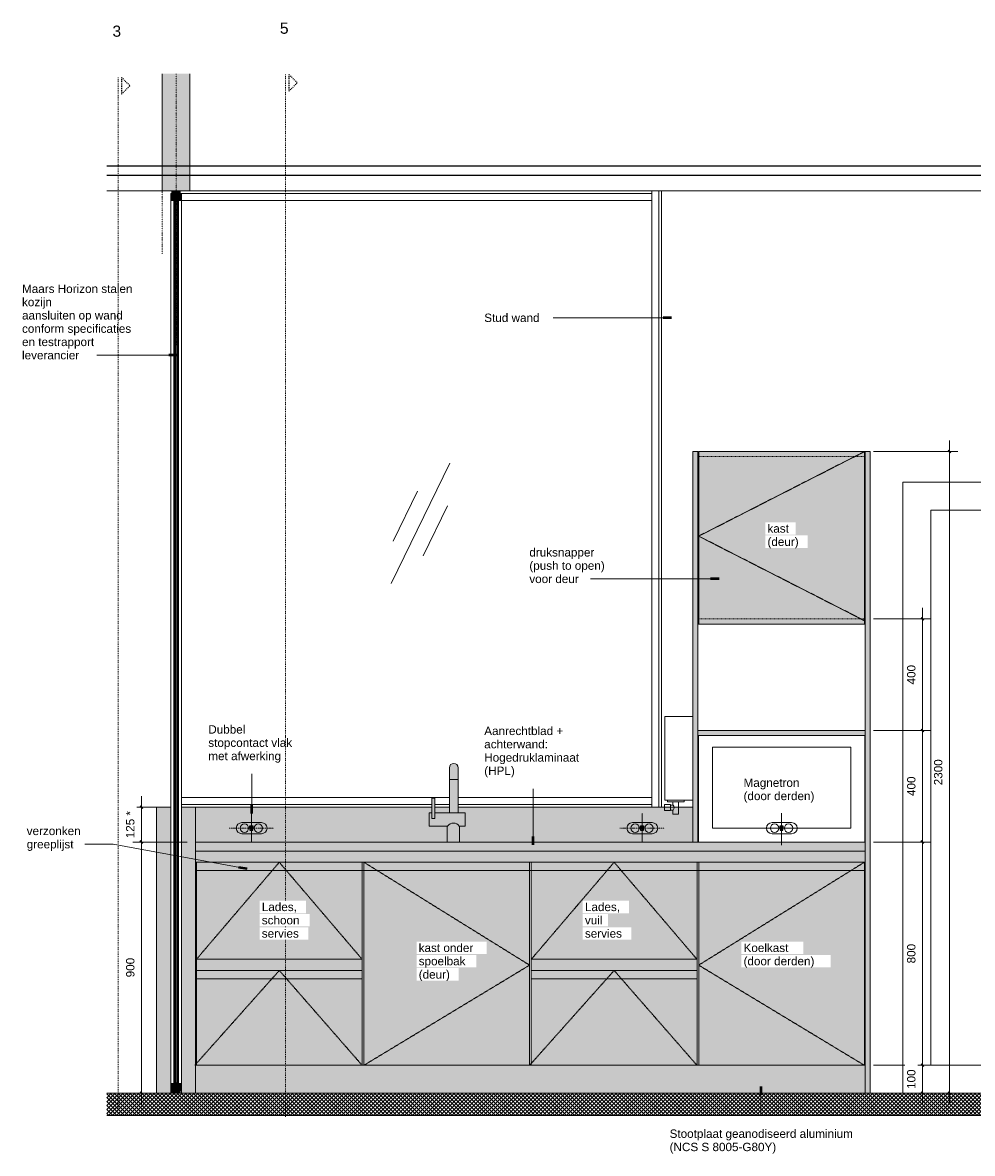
# Model space of a CAD drawing. Header units: millimetres. Extents: x 59062 to 111884, y -9418 to 39851.
# Tile 5 of 23: x 74277 to 77680, y 14759 to 18813. Entities that reach past the tile are written whole.
import ezdxf

# ---------------------------------------------------------------- set-up
doc = ezdxf.new("R2010")
doc.units = ezdxf.units.MM
for name, pattern in [('Dash 1_8_', [6.35, 3.175, -3.175]), ('Dash Dot Dot Small', [7.9375, 3.175, -1.5875, 0, -1.5875, 0, -1.5875]), ('Dash dot Small', [6.35, 3.175, -1.5875, 0, -1.5875]), ('Dash xSmall', [4.7625, 2.38125, -2.38125]), ('Overhead xxSmall', [2.579688, 1.5875, -0.992188])]:
    doc.linetypes.add(name, pattern=pattern)
for name, color, linetype, lineweight in [('A----M-', 8, 'Continuous', 5), ('A----M--20', 8, 'Continuous', 5), ('A09-C---4', 55, 'Dash 1_8_', 13), ('A09-C---5', 135, 'Dash 1_8_', 25), ('A09-C---6', 8, 'Dash 1_8_', 5), ('A09-NT--1', 50, 'Continuous', 50), ('A09-NT--2', 250, 'Continuous', 13), ('A09-NT--3', 7, 'Continuous', 13), ('A29----', 3, 'Continuous', 50), ('A31----', 140, 'Continuous', 5), ('A31-----1', 9, 'Continuous', 5), ('A31-----2', 140, 'Continuous', 18), ('A69-----1', 8, 'Continuous', 5), ('A79-Y--', 8, 'Continuous', 5), ('A99----', 1, 'Continuous', 5), ('A99-----2', 1, 'Continuous', 25), ('A99-----3', 1, 'Continuous', 13), ('A99-----4', 1, 'Dash Dot Dot Small', 5), ('A99-----5', 1, 'Dash xSmall', 5), ('A99-----7', 1, 'Dash dot Small', 13), ('A99-----8', 1, 'Overhead xxSmall', 13), ('Detail Items-1', 7, 'Continuous', 5), ('Detail Items-2', 10, 'Continuous', 5), ('Detail Items-5', 8, 'Continuous', 5), ('walls-1', 9, 'Continuous', 5)]:
    doc.layers.add(name, color=color, linetype=linetype, lineweight=lineweight)
doc.styles.add('Arial', font='arial.ttf', dxfattribs={"height": 40})
doc.styles.add('Arial_1', font='arial.ttf', dxfattribs={"height": 30})
doc.dimstyles.new('TD_Diagonal_1_5_mm', dxfattribs={"dimscale": 304.8, "dimtxt": 30.607782, "dimasz": 0.026247, "dimexe": 0.098425, "dimexo": 0.098425, "dimgap": 0.052493, "dimtad": 1, "dimdec": 0, "dimzin": 0, "dimdsep": 46, "dimtxsty": 'Arial_1', "dimblk1": 'OBLIQUE', "dimblk2": 'OBLIQUE', "dimsah": 1, "dimcen": 0.09, "dimdle": 0.131234, "dimazin": 2, "dimtfac": 1, "dimtdec": 4, "dimtix": 1, "dimtmove": 0, "dimatfit": 3, "dimfxl": 1, "dimtvp": 1, "dimtfill": 1, "dimtolj": 1, "dimtzin": 0, "dimarcsym": 2})

# ---------------------------------------------------------------- blocks, each defined once
blk = doc.blocks.new('Rectangular Mullion - 00_maars_horizon_boven_profiel-18317220-Pantry Standard A - Section 1')
at = {"layer": 'A31-----1'}
blk.add_hatch(color=256, dxfattribs=at).paths.add_polyline_path([(-38039.5, 18175), (-38026.4, 18175), (-38026.5, 18200.5), (-38030.6, 18200.5), (-38030.7, 18210), (-38060.2, 18210), (-38060.3, 18200.5), (-38064.4, 18200.5), (-38064.4, 18175), (-38051.4, 18175)])
at = {"layer": 'A31----'}
for p, q in [((-38064.4, 18200.5), (-38064.4, 18200.5)), ((-38064.4, 18175), (-38064.4, 18175))]:
    blk.add_line(p, q, dxfattribs=at)
at = {"layer": 'A31-----2'}
for p, q in [((-38060.2, 18200.5), (-38064.4, 18200.5)), ((-38064.4, 18200.5), (-38064.4, 18175)), ((-38030.6, 18210), (-38060.2, 18210)), ((-38060.2, 18210), (-38060.2, 18200.5)), ((-38030.6, 18200.5), (-38030.6, 18210)), ((-38026.4, 18200.5), (-38030.6, 18200.5)), ((-38026.4, 18175), (-38026.4, 18200.5)), ((-38064.4, 18175), (-38026.4, 18175))]:
    blk.add_line(p, q, dxfattribs=at)
blk = doc.blocks.new('Rectangular Mullion - 00_maars_horizon_boven_profiel-18322193-Pantry Standard A - Section 1')
at = {"layer": 'A31----'}
for p, q in [((-38064.5, 18200.5), (-38064.4, 18200.5)), ((-38060.3, 18210), (-38060.2, 18210)), ((-38064.4, 18175), (-38064.5, 18175))]:
    blk.add_line(p, q, dxfattribs=at)
blk = doc.blocks.new('Rectangular Mullion - 00_maars_horizon_onder_profiel-18317223-Pantry Standard A - Section 1')
at = {"layer": 'A31-----1'}
blk.add_hatch(color=256, dxfattribs=at).paths.add_polyline_path([(-38060.2, 14975), (-38030.6, 14975), (-38030.6, 14984.5), (-38026.4, 14984.5), (-38026.4, 15010), (-38064.4, 15010), (-38064.4, 14984.5), (-38060.2, 14984.5)])
at = {"layer": 'A31----'}
for p, q in [((-38064.4, 15010), (-38064.4, 15010)), ((-38064.4, 14984.5), (-38064.4, 14984.5))]:
    blk.add_line(p, q, dxfattribs=at)
at = {"layer": 'A31-----2'}
for p, q in [((-38026.4, 15010), (-38064.4, 15010)), ((-38064.4, 14984.5), (-38060.2, 14984.5)), ((-38060.2, 14984.5), (-38060.2, 14975)), ((-38030.6, 14975), (-38030.6, 14984.5)), ((-38030.6, 14984.5), (-38026.4, 14984.5))]:
    blk.add_line(p, q, dxfattribs=at)
blk = doc.blocks.new('Rectangular Mullion - 00_maars_horizon-17442531-Pantry Standard A - Section 1')
at = {"layer": 'A31----'}
for p, q in [((-38064.4, 16000), (-38064.4, 17375)), ((-38026.4, 17375), (-38026.4, 16000)), ((-38064.4, 15010), (-38064.4, 15010))]:
    blk.add_line(p, q, dxfattribs=at)
blk = doc.blocks.new('Rectangular Mullion - 00_maars_horizon_boven_profiel-18322194-Pantry Standard A - Section 1')
at = {"layer": 'A31----'}
for p, q in [((-38030.6, 18210), (-36340.5, 18210)), ((-38026.4, 18200.5), (-36340.5, 18200.5)), ((-36340.5, 18200.5), (-36340.5, 18175)), ((-38026.4, 18175), (-36340.5, 18175))]:
    blk.add_line(p, q, dxfattribs=at)
blk = doc.blocks.new('Rectangular Mullion - 00_maars_horizon_onder_profiel-18322195-Pantry Standard A - Section 1')
at = {"layer": 'A31----'}
for p, q in [((-37066.1, 16035), (-38026.4, 16035)), ((-36340.5, 16035), (-37034.2, 16035)), ((-36340.5, 16035), (-36340.5, 16009.5)), ((-37128.4, 16009.5), (-38026.4, 16009.5)), ((-37066.1, 16009.5), (-37118.4, 16009.5)), ((-36340.5, 16009.5), (-37034.2, 16009.5))]:
    blk.add_line(p, q, dxfattribs=at)
blk = doc.blocks.new('Rectangular Mullion - 00_maars_horizon_boven_profiel-18319388-Pantry Standard A - Section 1')
at = {"layer": 'A31----'}
for p, q in [((-36340.5, 18210), (-36315, 18210)), ((-36340.5, 18210), (-36340.5, 16000)), ((-36315, 18210), (-36305.5, 18210)), ((-36315, 18210), (-36315, 16000)), ((-36305.5, 18210), (-36305.5, 16000)), ((-36315, 16000), (-36340.5, 16000)), ((-36305.5, 16000), (-36315, 16000))]:
    blk.add_line(p, q, dxfattribs=at)
blk = doc.blocks.new('Rectangular Mullion - 00_maars_horizon-17442532-Pantry Standard A - Section 1')
at = {"layer": 'A31----'}
for p, q in [((-38064.4, 18175), (-38064.4, 18175)), ((-38064.4, 17375), (-38064.4, 18175)), ((-38026.4, 18175), (-38026.4, 17375))]:
    blk.add_line(p, q, dxfattribs=at)
blk = doc.blocks.new('Smartfridge - Smartfridge-18263647-Pantry Standard A - Section 1')
at = {"layer": 'A69-----1'}
for p, q in [((-35440.5, 17165), (-35440.4, 17165)), ((-35440.4, 17165), (-34440.4, 17165)), ((-35440.4, 17165), (-35440.4, 14975)), ((-34440.4, 14975), (-34440.4, 17165)), ((-35340.4, 15075), (-35340.4, 17065)), ((-35340.4, 17065), (-34540.4, 17065)), ((-34540.4, 17065), (-34540.4, 15075)), ((-34540.4, 15075), (-35340.4, 15075))]:
    blk.add_line(p, q, dxfattribs=at)
blk = doc.blocks.new('717 Toilet Dispenser Exclusive - 717 Toilet Dispenser Exclusive-18296870-Pantry Standard A - Section 1')
at = {"layer": 'A79-Y--'}
for p, q in [((-36284.5, 16025), (-36284.5, 16020)), ((-36284.5, 16020), (-36264.5, 16020)), ((-36264.5, 16020), (-36264.5, 16008)), ((-36244.5, 16020), (-36264.5, 16020)), ((-36244.5, 15975), (-36244.5, 16020)), ((-36244.5, 16020), (-36224.5, 16020)), ((-36224.5, 16020), (-36224.5, 16025)), ((-36273.5, 16010), (-36294.5, 16010)), ((-36294.5, 16010), (-36294.5, 15988)), ((-36294.5, 15988), (-36273.5, 15988)), ((-36273.5, 16008), (-36273.5, 16010)), ((-36264.5, 16008), (-36273.5, 16008)), ((-36273.5, 15990), (-36273.5, 16008)), ((-36273.5, 15988), (-36273.5, 15990)), ((-36273.5, 15990), (-36264.5, 15990)), ((-36264.5, 15990), (-36264.5, 15975)), ((-36264.5, 15975), (-36244.5, 15975))]:
    blk.add_line(p, q, dxfattribs=at)
blk.add_arc((-36272.6, 15999), 12.2, 312.2916, 47.7084, dxfattribs=at)
blk = doc.blocks.new('717 Paper Dispenser - 717 Paper Dispenser-18297893-Pantry Standard A - Section 1')
at = {"layer": 'A79-Y--'}
for p, q in [((-36293.4, 16325), (-36293.5, 16325)), ((-36293.4, 16025), (-36293.4, 16325)), ((-36193.4, 16325), (-36293.4, 16325)), ((-36193.4, 16325), (-36193.4, 16025)), ((-36293.5, 16025), (-36293.4, 16025)), ((-36293.4, 16025), (-36193.4, 16025))]:
    blk.add_line(p, q, dxfattribs=at)
blk = doc.blocks.new('Microwave - Magnetron-18331408-Pantry Standard A - Section 1')
at = {"layer": 'A69-----1'}
for p, q in [((-36173.4, 16257), (-36173.4, 15875.2)), ((-35577.4, 16257), (-35577.4, 15875.2)), ((-36123.4, 15925), (-36123.4, 16215)), ((-36123.4, 16215), (-35627.4, 16215)), ((-35627.4, 16215), (-35627.4, 15925)), ((-35627.4, 15925), (-36123.4, 15925))]:
    blk.add_line(p, q, dxfattribs=at)
blk = doc.blocks.new('Detail View - Detail - Detail Number-13476530-Pantry Standard A - Section 1')
at = {"layer": 'A09-C---5'}
for p, q in [((-38240.8, 18616.5), (-38210.8, 18586.5)), ((-38240.8, 18616.5), (-38240.8, 18556.5)), ((-38240.8, 18556.5), (-38210.8, 18586.5))]:
    blk.add_line(p, q, dxfattribs=at)
blk = doc.blocks.new('DIMBLOCK62-Pantry Standard A - Section 1')
at = {"layer": 'A----M--20'}
for p, q in [((74702.2, 16040), (74702.2, 15835.2)), ((74796.5, 16000), (74672.2, 16000)), ((74702.2, 16000), (74796.5, 16000)), ((74866.5, 15875.2), (74672.2, 15875.2)), ((74702.2, 15875.2), (74866.5, 15875.2))]:
    blk.add_line(p, q, dxfattribs=at)
at = {"layer": 'A----M--20', "lineweight": 35}
for p, q in [((74702.2, 16000), (74698.2, 16004)), ((74702.2, 16000), (74706.2, 15996)), ((74702.2, 15875.2), (74698.2, 15879.2)), ((74702.2, 15875.2), (74706.2, 15871.2))]:
    blk.add_line(p, q, dxfattribs=at)
at = {"layer": 'A----M--20', "color": 0, "insert": (74647.3, 15888.9), "char_height": 30, "width": 116.969, "attachment_point": 1, "rotation": 90, "line_spacing_factor": 0.941778, "style": 'Arial_1', "bg_fill": 3, "box_fill_scale": 1.25, "bg_fill_color": 256, "bg_fill_true_color": 13158600, "bg_fill_transparency": 0}
blk.add_mtext('125 *', dxfattribs=at)
blk = doc.blocks.new('_Oblique')
at = {"color": 0, "linetype": 'ByBlock', "lineweight": -2}
blk.add_line((-0.5, -0.5), (0.5, 0.5), dxfattribs=at)
blk = doc.blocks.new('DIMBLOCK63-Pantry Standard A - Section 1')
at = {"layer": 'A----M--20'}
for p, q in [((77501.3, 16715), (77501.3, 16275)), ((77326.5, 16675), (77531.3, 16675)), ((77501.3, 16675), (77326.5, 16675)), ((77326.5, 16275), (77531.3, 16275)), ((77501.3, 16275), (77326.5, 16275))]:
    blk.add_line(p, q, dxfattribs=at)
at = {"layer": 'A----M--20', "lineweight": 35}
for p, q in [((77501.3, 16675), (77497.3, 16679)), ((77501.3, 16675), (77505.3, 16671)), ((77501.3, 16275), (77497.3, 16279)), ((77501.3, 16275), (77505.3, 16271))]:
    blk.add_line(p, q, dxfattribs=at)
at = {"layer": 'A----M--20', "color": 0, "insert": (77446.3, 16440.4), "char_height": 30, "width": 83.065, "attachment_point": 1, "rotation": 90, "line_spacing_factor": 0.941778, "style": 'Arial_1', "bg_fill": 3, "box_fill_scale": 1.25, "bg_fill_color": 256, "bg_fill_true_color": 13158600, "bg_fill_transparency": 0}
blk.add_mtext('400', dxfattribs=at)
blk = doc.blocks.new('DIMBLOCK64-Pantry Standard A - Section 1')
at = {"layer": 'A----M--20'}
for p, q in [((77326.5, 16275), (77531.3, 16275)), ((77501.3, 16275), (77326.5, 16275)), ((77501.3, 16275), (77501.3, 15875.2)), ((77326.5, 15875.2), (77531.3, 15875.2)), ((77501.3, 15875.2), (77326.5, 15875.2))]:
    blk.add_line(p, q, dxfattribs=at)
at = {"layer": 'A----M--20', "lineweight": 35}
for p, q in [((77501.3, 16275), (77497.3, 16279)), ((77501.3, 16275), (77505.3, 16271)), ((77501.3, 15875.2), (77497.3, 15879.2)), ((77501.3, 15875.2), (77505.3, 15871.2))]:
    blk.add_line(p, q, dxfattribs=at)
at = {"layer": 'A----M--20', "color": 0, "insert": (77446.3, 16040.5), "char_height": 30, "width": 83.065, "attachment_point": 1, "rotation": 90, "line_spacing_factor": 0.941778, "style": 'Arial_1', "bg_fill": 3, "box_fill_scale": 1.25, "bg_fill_color": 256, "bg_fill_true_color": 13158600, "bg_fill_transparency": 0}
blk.add_mtext('400', dxfattribs=at)
blk = doc.blocks.new('DIMBLOCK65-Pantry Standard A - Section 1')
at = {"layer": 'A----M--20'}
for p, q in [((77326.5, 15875.2), (77531.3, 15875.2)), ((77501.3, 15875.2), (77326.5, 15875.2)), ((77501.3, 15875.2), (77501.3, 15075)), ((77326.5, 15075), (77531.3, 15075)), ((77501.3, 15075), (77326.5, 15075))]:
    blk.add_line(p, q, dxfattribs=at)
at = {"layer": 'A----M--20', "lineweight": 35}
for p, q in [((77501.3, 15875.2), (77497.3, 15879.2)), ((77501.3, 15875.2), (77505.3, 15871.2)), ((77501.3, 15075), (77497.3, 15079)), ((77501.3, 15075), (77505.3, 15071))]:
    blk.add_line(p, q, dxfattribs=at)
at = {"layer": 'A----M--20', "color": 0, "insert": (77446.3, 15440.5), "char_height": 30, "width": 83.065, "attachment_point": 1, "rotation": 90, "line_spacing_factor": 0.941778, "style": 'Arial_1', "bg_fill": 3, "box_fill_scale": 1.25, "bg_fill_color": 256, "bg_fill_true_color": 13158600, "bg_fill_transparency": 0}
blk.add_mtext('800', dxfattribs=at)
blk = doc.blocks.new('DIMBLOCK66-Pantry Standard A - Section 1')
at = {"layer": 'A----M--20'}
for p, q in [((77326.5, 15075), (77531.3, 15075)), ((77501.3, 15075), (77326.5, 15075)), ((77501.3, 15075), (77501.3, 14935)), ((77476.9, 14975), (77531.3, 14975)), ((77501.3, 14975), (77476.9, 14975))]:
    blk.add_line(p, q, dxfattribs=at)
at = {"layer": 'A----M--20', "lineweight": 35}
for p, q in [((77501.3, 15075), (77497.3, 15079)), ((77501.3, 15075), (77505.3, 15071)), ((77501.3, 14975), (77497.3, 14979)), ((77501.3, 14975), (77505.3, 14971))]:
    blk.add_line(p, q, dxfattribs=at)
at = {"layer": 'A----M--20', "color": 0, "insert": (77446.3, 14990.4), "char_height": 30, "width": 83.065, "attachment_point": 1, "rotation": 90, "line_spacing_factor": 0.941778, "style": 'Arial_1', "bg_fill": 3, "box_fill_scale": 1.25, "bg_fill_color": 256, "bg_fill_true_color": 13158600, "bg_fill_transparency": 0}
blk.add_mtext('100', dxfattribs=at)
blk = doc.blocks.new('DIMBLOCK67-Pantry Standard A - Section 1')
at = {"layer": 'A----M--20'}
for p, q in [((74702.2, 15915.2), (74702.2, 14935)), ((74866.5, 15875.2), (74672.2, 15875.2)), ((74702.2, 15875.2), (74866.5, 15875.2)), ((74677.9, 14975), (74732.2, 14975)), ((74702.2, 14975), (74677.9, 14975))]:
    blk.add_line(p, q, dxfattribs=at)
at = {"layer": 'A----M--20', "lineweight": 35}
for p, q in [((74702.2, 15875.2), (74698.2, 15879.2)), ((74702.2, 15875.2), (74706.2, 15871.2)), ((74702.2, 14975), (74698.2, 14979)), ((74702.2, 14975), (74706.2, 14971))]:
    blk.add_line(p, q, dxfattribs=at)
at = {"layer": 'A----M--20', "color": 0, "insert": (74647.3, 15390.5), "char_height": 30, "width": 83.065, "attachment_point": 1, "rotation": 90, "line_spacing_factor": 0.941778, "style": 'Arial_1', "bg_fill": 3, "box_fill_scale": 1.25, "bg_fill_color": 256, "bg_fill_true_color": 13158600, "bg_fill_transparency": 0}
blk.add_mtext('900', dxfattribs=at)
blk = doc.blocks.new('DIMBLOCK68-Pantry Standard A - Section 1')
at = {"layer": 'A----M--20'}
for p, q in [((77597.9, 17315), (77597.9, 14935)), ((77326.5, 17275), (77627.9, 17275)), ((77597.9, 17275), (77326.5, 17275)), ((77573.5, 14975), (77627.9, 14975)), ((77597.9, 14975), (77573.5, 14975))]:
    blk.add_line(p, q, dxfattribs=at)
at = {"layer": 'A----M--20', "lineweight": 35}
for p, q in [((77597.9, 17275), (77593.9, 17279)), ((77597.9, 17275), (77601.9, 17271)), ((77597.9, 14975), (77593.9, 14979)), ((77597.9, 14975), (77601.9, 14971))]:
    blk.add_line(p, q, dxfattribs=at)
at = {"layer": 'A----M--20', "color": 0, "insert": (77542.9, 16078.9), "char_height": 30, "width": 110.753, "attachment_point": 1, "rotation": 90, "line_spacing_factor": 0.941778, "style": 'Arial_1', "bg_fill": 3, "box_fill_scale": 1.25, "bg_fill_color": 256, "bg_fill_true_color": 13158600, "bg_fill_transparency": 0}
blk.add_mtext('2300', dxfattribs=at)

msp = doc.modelspace()

# ---------------------------------------------------------------- hatches: boundary and pattern name
at = {"layer": 'Detail Items-1'}
for points in [[(76696.5, 15875.2), (76696.5, 17275), (76678.5, 17275), (76678.5, 15875.2)], [(76961.2, 16657), (77293.5, 16657), (77293.5, 17275), (76699.5, 17275), (76699.5, 16657)], [(77314.5, 14975), (77314.5, 17275), (77296.5, 17275), (77296.5, 14975)], [(77294.5, 16257), (77296.5, 16257), (77296.5, 16275), (76696.5, 16275), (76696.5, 16257), (76961.2, 16257)], [(75842.7, 15875.2), (75842.7, 15931.9), (75862.7, 15932), (75862.7, 15980.2), (75837.7, 15980.2), (75837.7, 16141.6), (75837.2, 16145.8), (75835.6, 16149.6), (75833, 16152.9), (75829.7, 16155.4), (75825.9, 16157), (75821.8, 16157.6), (75817.7, 16157), (75813.8, 16155.4), (75810.5, 16152.9), (75808, 16149.6), (75806.4, 16145.8), (75805.9, 16141.6), (75805.9, 15980.2), (75753.6, 15980.2), (75753.6, 16032.5), (75743.6, 16032.5), (75743.6, 15980.2), (75733.6, 15980.2), (75733.6, 15932), (75798.6, 15931.9), (75798.6, 15875.2), (75837.7, 15875.2)], [(74807.5, 14975), (74807.5, 14975), (74807.5, 16000), (74756.5, 16000), (74756.5, 14975)], [(74845.5, 14975), (74896.5, 14975), (74896.5, 16000), (74845.5, 16000), (74845.5, 14984.5)], [(74896.5, 15843.2), (77296.5, 15843.2), (77296.5, 15875.2), (74896.5, 15875.2)], [(77296.5, 15803.2), (77296.5, 15843.2), (74896.5, 15843.2), (74896.5, 15803.2), (77293.5, 15803.2)], [(75499.5, 15075), (76093.5, 15075), (76093.5, 15803.2), (75499.5, 15803.2)], [(77293.5, 15075), (77293.5, 15803.2), (76699.5, 15803.2), (76699.5, 15075), (76961.2, 15075)], [(74912.2, 15415), (75493.5, 15415), (75493.5, 15455), (74899.5, 15455), (74899.5, 15415)], [(76693.5, 15415), (76693.5, 15455), (76099.5, 15455), (76099.5, 15415)], [(74896.5, 14975), (77296.5, 14975), (77296.5, 15075), (74896.5, 15075), (74896.5, 14984.5)]]:
    msp.add_hatch(color=256, dxfattribs=at).paths.add_polyline_path(points)
h = msp.add_hatch(color=256, dxfattribs=at)
h.paths.add_polyline_path([(77296.5, 17257), (77296.5, 17275), (77293.5, 17275), (77293.5, 17257)])
h.paths.add_polyline_path([(76699.5, 17257), (76699.5, 17275), (76696.5, 17275), (76696.5, 17257)])
h = msp.add_hatch(color=256, dxfattribs=at)
h.paths.add_polyline_path([(76696.5, 16657), (76699.5, 16657), (76699.5, 16675), (76696.5, 16675)])
h.paths.add_polyline_path([(77294.5, 16657), (77296.5, 16657), (77296.5, 16675), (77293.5, 16675), (77293.5, 16657)])
h = msp.add_hatch(color=256, dxfattribs=at)
h.paths.add_polyline_path([(76531.5, 15875.2), (76678.5, 15875.2), (76678.5, 16000), (75837.7, 16000), (75837.7, 15980.2), (75862.7, 15980.2), (75862.7, 15931.9), (75842.7, 15931.9), (75842.7, 15875.2), (76365.5, 15875.2)])
h.paths.add_polyline_path([(74896.5, 15875.2), (75798.6, 15875.2), (75798.6, 15932), (75733.6, 15932), (75733.6, 15980.2), (75743.6, 15980.2), (75743.6, 16000), (74896.5, 16000)])
h.paths.add_polyline_path([(75769.7, 15980.2), (75805.9, 15980.2), (75805.9, 16000), (75753.6, 16000), (75753.6, 15980.2)])
h = msp.add_hatch(color=256, dxfattribs=at)
h.paths.add_polyline_path([(75493.5, 15075), (75493.5, 15415), (74899.5, 15415), (74899.5, 15075)])
h.paths.add_polyline_path([(74918.8, 15455), (75493.5, 15455), (75493.5, 15803.2), (74899.5, 15803.2), (74899.5, 15455)])
h = msp.add_hatch(color=256, dxfattribs=at)
h.paths.add_polyline_path([(76693.5, 15075), (76693.5, 15415), (76099.5, 15415), (76099.5, 15075)])
h.paths.add_polyline_path([(76693.5, 15455), (76693.5, 15803.2), (76099.5, 15803.2), (76099.5, 15455)])
at = {"layer": 'Detail Items-2'}
msp.add_hatch(color=256, dxfattribs=at).paths.add_polyline_path([(74832.5, 18210), (74876.5, 18210), (74876.5, 18629.6), (74776.5, 18629.6), (74776.5, 18210), (74820.5, 18210)])
at = {"layer": 'Detail Items-5'}
h = msp.add_hatch(dxfattribs=at)
h.set_pattern_fill('FP_6', color=256, style=0, pattern_type=2)
h.set_pattern_definition([(45, (76961.263, 13792.299), (-7.071068, 7.071068), []), (135, (76961.263, 13792.299), (-7.071068, -7.071068), [])])
h.paths.add_polyline_path([(78431.5, 14895), (79344.3, 14895), (79344.3, 14975), (74578.1, 14975), (74578.1, 14895), (78152.8, 14895)])
at = {"layer": 'walls-1'}
msp.add_hatch(color=256, dxfattribs=at).paths.add_polyline_path([(74832.5, 15010), (74832.5, 18175), (74820.5, 18175), (74820.5, 15010), (74832.5, 15010)])

# ---------------------------------------------------------------- linework, layer by layer
at = {"layer": 'A09-C---4'}
for p, q in [((74618.9, 18616.5), (74618.9, 14916.3)), ((75218.9, 18627.1), (75218.9, 14917.3))]:
    msp.add_line(p, q, dxfattribs=at)
at = {"layer": 'A09-NT--1'}
for p, q in [((76601.8, 17754.8), (76571.8, 17754.8)), ((74830.1, 17620.7), (74800.1, 17620.7)), ((76772.4, 16818.8), (76742.4, 16818.8)), ((75098.4, 15977.6), (75098.4, 16007.6)), ((76106.7, 15865.7), (76106.7, 15895.7)), ((75081.2, 15779.2), (75051.7, 15784.6)), ((76922.1, 14999.6), (76922.1, 14969.6))]:
    msp.add_line(p, q, dxfattribs=at)
at = {"layer": 'A09-NT--2'}
for p, q in [((76369.9, 17754.8), (76168.1, 17754.8)), ((76601.8, 17754.8), (76369.9, 17754.8)), ((74713.4, 17620.7), (74528.8, 17620.7)), ((74830.1, 17620.7), (74713.4, 17620.7)), ((76403, 16818.8), (76307.2, 16818.8)), ((76772.4, 16818.8), (76403, 16818.8)), ((75098.4, 15977.6), (75098.4, 16119.7)), ((76106.7, 15865.7), (76106.7, 16066.7)), ((74601.7, 15867.7), (74496.6, 15867.7)), ((76922.1, 14999.6), (76922.1, 14893.4))]:
    msp.add_line(p, q, dxfattribs=at)
at = {"layer": 'A29----'}
for p, q in [((74820.5, 18175), (74820.5, 15010)), ((74832.5, 18175), (74820.5, 18175)), ((74832.5, 15010), (74832.5, 18175)), ((74820.5, 15010), (74832.5, 15010))]:
    msp.add_line(p, q, dxfattribs=at)
at = {"layer": 'A99----'}
for p, q in [((76678.5, 17275), (76696.5, 17275)), ((76678.5, 15875.2), (76678.5, 17275)), ((76696.5, 17275), (76696.5, 16275)), ((76699.5, 17275), (77293.5, 17275)), ((76699.5, 16657), (76699.5, 17275)), ((77293.5, 17275), (77293.5, 16657)), ((77314.5, 17275), (77296.5, 17275)), ((77296.5, 17275), (77296.5, 16275)), ((77314.5, 14975), (77314.5, 17275)), ((77293.5, 16657), (76699.5, 16657)), ((77296.5, 16275), (76696.5, 16275)), ((76696.5, 16275), (76696.5, 16257)), ((76696.5, 16257), (76696.5, 15875.2)), ((76696.5, 16257), (77296.5, 16257)), ((77296.5, 16257), (77296.5, 16275)), ((77296.5, 16257), (77296.5, 15843.2)), ((76696.5, 15875.2), (76678.5, 15875.2)), ((74899.5, 15455), (74899.5, 15803.2)), ((75493.5, 15803.2), (75493.5, 15455)), ((75499.5, 15075), (75499.5, 15803.2)), ((76093.5, 15803.2), (76093.5, 15075)), ((76099.5, 15455), (76099.5, 15803.2)), ((76693.5, 15803.2), (76693.5, 15455)), ((76699.5, 15075), (76699.5, 15803.2)), ((77293.5, 15803.2), (77293.5, 15075)), ((77296.5, 15803.2), (77296.5, 14975)), ((75493.5, 15455), (74899.5, 15455)), ((74899.5, 15455), (74899.5, 15415)), ((75493.5, 15415), (75493.5, 15455)), ((76693.5, 15455), (76099.5, 15455)), ((76099.5, 15455), (76099.5, 15415)), ((76693.5, 15415), (76693.5, 15455)), ((74899.5, 15075), (74899.5, 15415)), ((74899.5, 15415), (75493.5, 15415)), ((75493.5, 15415), (75493.5, 15075)), ((76099.5, 15075), (76099.5, 15415)), ((76099.5, 15415), (76693.5, 15415)), ((76693.5, 15415), (76693.5, 15075)), ((75493.5, 15075), (74899.5, 15075)), ((76093.5, 15075), (75499.5, 15075)), ((76693.5, 15075), (76099.5, 15075)), ((77293.5, 15075), (76699.5, 15075)), ((77296.5, 14975), (77314.5, 14975))]:
    msp.add_line(p, q, dxfattribs=at)
at = {"layer": 'A99-----2'}
for p, q in [((74578.1, 18300), (79344.3, 18300)), ((79344.3, 18265), (74578.1, 18265)), ((75091.5, 15933), (75101.5, 15933)), ((75091.5, 15928), (75091.5, 15933)), ((75101.5, 15933), (75101.5, 15928)), ((76491.5, 15933), (76501.5, 15933)), ((76491.5, 15928), (76491.5, 15933)), ((76501.5, 15933), (76501.5, 15928)), ((76991.5, 15933), (77001.5, 15933)), ((76991.5, 15928), (76991.5, 15933)), ((77001.5, 15933), (77001.5, 15928)), ((75101.5, 15928), (75091.5, 15928)), ((75091.5, 15922.5), (75091.5, 15917.5)), ((75101.5, 15922.5), (75091.5, 15922.5)), ((75091.5, 15917.5), (75101.5, 15917.5)), ((75101.5, 15917.5), (75101.5, 15922.5)), ((76501.5, 15928), (76491.5, 15928)), ((76491.5, 15922.5), (76491.5, 15917.5)), ((76501.5, 15922.5), (76491.5, 15922.5)), ((76491.5, 15917.5), (76501.5, 15917.5)), ((76501.5, 15917.5), (76501.5, 15922.5)), ((77001.5, 15928), (76991.5, 15928)), ((76991.5, 15922.5), (76991.5, 15917.5)), ((77001.5, 15922.5), (76991.5, 15922.5)), ((76991.5, 15917.5), (77001.5, 15917.5)), ((77001.5, 15917.5), (77001.5, 15922.5))]:
    msp.add_line(p, q, dxfattribs=at)
at = {"layer": 'A99-----3'}
for p, q in [((74776.5, 18629.6), (74776.5, 18210)), ((74876.5, 18210), (74876.5, 18629.6)), ((74578.1, 18210), (79344.3, 18210)), ((74776.5, 18210), (74876.5, 18210)), ((75807.8, 17234.2), (75597.4, 16802.8)), ((75692, 17133.6), (75604.3, 16953.8)), ((75799.8, 17081), (75712.1, 16901.2)), ((75805.9, 16141.6), (75805.9, 15980.2)), ((75837.7, 15980.2), (75837.7, 16141.6)), ((75805.9, 16100.2), (75837.7, 16100.2)), ((75753.6, 16032.5), (75743.6, 16032.5)), ((75743.6, 16032.5), (75743.6, 15980.2)), ((75753.6, 15980.2), (75753.6, 16032.5)), ((74807.5, 16000), (74756.5, 16000)), ((74756.5, 16000), (74756.5, 14975)), ((74807.5, 14975), (74807.5, 16000)), ((74845.5, 16000), (74896.5, 16000)), ((74845.5, 14975), (74845.5, 16000)), ((75743.6, 16000), (74896.5, 16000)), ((74896.5, 16000), (74896.5, 15843.2)), ((75743.6, 15980.2), (75733.6, 15980.2)), ((75733.6, 15980.2), (75733.6, 15932)), ((75743.6, 15960.2), (75743.6, 15980.2)), ((75805.9, 16000), (75753.6, 16000)), ((75805.9, 15980.2), (75753.6, 15980.2)), ((75753.6, 15980.2), (75753.6, 15960.2)), ((75805.9, 15980.2), (75837.7, 15980.2)), ((76678.5, 16000), (75837.7, 16000)), ((75862.7, 15980.2), (75837.7, 15980.2)), ((75862.7, 15931.9), (75862.7, 15980.2)), ((76678.5, 15875.2), (76678.5, 16000)), ((75062.3, 15945.2), (75132.7, 15945.2)), ((75733.6, 15932), (75798.6, 15932)), ((75753.6, 15960.2), (75743.6, 15960.2)), ((75798.6, 15932), (75798.6, 15875.2)), ((75842.7, 15875.2), (75842.7, 15931.9)), ((75842.7, 15931.9), (75862.7, 15931.9)), ((76462.3, 15945.2), (76532.7, 15945.2)), ((76962.3, 15945.2), (77032.7, 15945.2)), ((75132.7, 15905.2), (75062.3, 15905.2)), ((76532.7, 15905.2), (76462.3, 15905.2)), ((77032.7, 15905.2), (76962.3, 15905.2)), ((75798.6, 15875.2), (74896.5, 15875.2)), ((75798.6, 15875.2), (75842.7, 15875.2)), ((77296.5, 15875.2), (75842.7, 15875.2)), ((77296.5, 15843.2), (74896.5, 15843.2)), ((74896.5, 15843.2), (74896.5, 15803.2)), ((77296.5, 15803.2), (77296.5, 15843.2)), ((74896.5, 15803.2), (74896.5, 14975)), ((74896.5, 15803.2), (77296.5, 15803.2)), ((74899.5, 15075), (74896.5, 15075)), ((75499.5, 15075), (75493.5, 15075)), ((76099.5, 15075), (76093.5, 15075)), ((76699.5, 15075), (76693.5, 15075)), ((77296.5, 15075), (77293.5, 15075)), ((74756.5, 14975), (74578.1, 14975)), ((74756.5, 14975), (74807.5, 14975)), ((74845.5, 14975), (74807.5, 14975)), ((74896.5, 14975), (74845.5, 14975)), ((77296.5, 14975), (74896.5, 14975)), ((79344.3, 14975), (77314.5, 14975)), ((74578.1, 14895), (79344.3, 14895))]:
    msp.add_line(p, q, dxfattribs=at)
for centre in [(75071.5, 15925.2), (75121.5, 15925.2), (76471.5, 15925.2), (76521.5, 15925.2), (76971.5, 15925.2), (77021.5, 15925.2)]:
    msp.add_circle(centre, 15, dxfattribs=at)
for centre, radius, start, end in [((75821.8, 16141.6), 15.9, 0, 180), ((75062.3, 15925.2), 20, 90, 270), ((75132.7, 15925.2), 20, 270, 90), ((75820.6, 15918.6), 25, 33.1115, 146.8885), ((76462.3, 15925.2), 20, 90, 270), ((76532.7, 15925.2), 20, 270, 90), ((76962.3, 15925.2), 20, 90, 270), ((77032.7, 15925.2), 20, 270, 90)]:
    msp.add_arc(centre, radius, start, end, dxfattribs=at)
at = {"layer": 'A99-----4'}
for p, q in [((74776.5, 18629.6), (74776.5, 17982.9)), ((74826.5, 18629.6), (74826.5, 17655.9))]:
    msp.add_line(p, q, dxfattribs=at)
at = {"layer": 'A99-----5'}
for p, q in [((77296.5, 17275), (76696.5, 17275)), ((76696.5, 17275), (76696.5, 17257)), ((77296.5, 17257), (77296.5, 17275)), ((76696.5, 17257), (77296.5, 17257)), ((77296.5, 16675), (76696.5, 16675)), ((76696.5, 16675), (76696.5, 16657)), ((77296.5, 16657), (77296.5, 16675)), ((76696.5, 16657), (77296.5, 16657))]:
    msp.add_line(p, q, dxfattribs=at)
at = {"layer": 'A99-----7'}
for p, q in [((75016.5, 15925.2), (75176.5, 15925.2)), ((76416.5, 15925.2), (76576.5, 15925.2)), ((76916.5, 15925.2), (77076.5, 15925.2))]:
    msp.add_line(p, q, dxfattribs=at)
at = {"layer": 'A99-----8'}
for p, q in [((76699.5, 16972), (77293.5, 17275)), ((77293.5, 16669), (76699.5, 16972)), ((75096.5, 15875.2), (75096.5, 15979.4)), ((76496.5, 15875.2), (76496.5, 15979.4)), ((76996.5, 15864.4), (76996.5, 15979.4)), ((74896.5, 15773.2), (77296.5, 15773.2)), ((74899.5, 15455), (75196.5, 15803)), ((75493.5, 15455), (75196.5, 15803)), ((75499.5, 15803.2), (76093.5, 15434.1)), ((76099.5, 15455), (76396.5, 15803)), ((76693.5, 15455), (76396.5, 15803)), ((77293.5, 15803.2), (76699.5, 15434.1)), ((74893.5, 15075), (75196.5, 15415)), ((75493.5, 15075), (75196.5, 15415)), ((76093.5, 15434.1), (75499.5, 15075)), ((76093.5, 15075), (76396.5, 15415)), ((76693.5, 15075), (76396.5, 15415)), ((76699.5, 15434.1), (77293.5, 15075)), ((75493.5, 15385), (74899.5, 15385)), ((76693.5, 15385), (76099.5, 15385))]:
    msp.add_line(p, q, dxfattribs=at)

# ---------------------------------------------------------------- block references
at = {"layer": 'A09-C---5'}
for p in [(112871.9, 0), (112871.9, 0), (113471.9, 10.7), (113471.9, 10.7)]:
    msp.add_blockref('Detail View - Detail - Detail Number-13476530-Pantry Standard A - Section 1', p, dxfattribs=at)
at = {"layer": 'A31----'}
for name in ['Rectangular Mullion - 00_maars_horizon_boven_profiel-18317220-Pantry Standard A - Section 1', 'Rectangular Mullion - 00_maars_horizon_boven_profiel-18322193-Pantry Standard A - Section 1', 'Rectangular Mullion - 00_maars_horizon_boven_profiel-18322194-Pantry Standard A - Section 1', 'Rectangular Mullion - 00_maars_horizon_boven_profiel-18319388-Pantry Standard A - Section 1', 'Rectangular Mullion - 00_maars_horizon-17442532-Pantry Standard A - Section 1', 'Rectangular Mullion - 00_maars_horizon-17442531-Pantry Standard A - Section 1', 'Rectangular Mullion - 00_maars_horizon_onder_profiel-18322195-Pantry Standard A - Section 1', 'Rectangular Mullion - 00_maars_horizon_onder_profiel-18317223-Pantry Standard A - Section 1']:
    msp.add_blockref(name, (112871.9, 0), dxfattribs=at)
at = {"layer": 'A69-----1'}
for name in ['Smartfridge - Smartfridge-18263647-Pantry Standard A - Section 1', 'Microwave - Magnetron-18331408-Pantry Standard A - Section 1']:
    msp.add_blockref(name, (112871.9, 0), dxfattribs=at)
at = {"layer": 'A79-Y--'}
for name in ['717 Paper Dispenser - 717 Paper Dispenser-18297893-Pantry Standard A - Section 1', '717 Toilet Dispenser Exclusive - 717 Toilet Dispenser Exclusive-18296870-Pantry Standard A - Section 1']:
    msp.add_blockref(name, (112871.9, 0), dxfattribs=at)

# ---------------------------------------------------------------- texts
at = {"layer": 'A09-C---6', "char_height": 40, "width": 38.481, "attachment_point": 1, "style": 'Arial'}
for s, insert in [('5', (75198.6, 18812.9)), ('5', (75198.6, 18812.9)), ('3', (74598.6, 18802.2)), ('3', (74598.6, 18802.2))]:
    msp.add_mtext(s, dxfattribs=dict(at, insert=insert))
at = {"layer": 'A09-NT--3', "char_height": 30, "attachment_point": 1, "style": 'Arial_1', "bg_fill": 3, "box_fill_scale": 1.25, "bg_fill_color": 256, "bg_fill_true_color": 13158600, "bg_fill_transparency": 0}
for s, insert, width in [('Stud wand', (75931, 17769.8), 238.903), ('druksnapper ', (76092.6, 16929), 295.021), ('Dubbel ', (74942, 16294.2), 173.165), ('Aanrechtblad + ', (75931, 16288.9), 355.949), ('verzonken ', (74291.3, 15930.3), 245.316), ('Stootplaat geanodiseerd aluminium ', (76595.3, 14845), 792.067)]:
    msp.add_mtext(s, dxfattribs=dict(at, insert=insert, width=width))

# ---------------------------------------------------------------- next in the draw order: texts
for s, insert, width in [('Maars Horizon stalen ', (74274.5, 17873.8), 482.616), ('kast', (76946, 17014.5), 92.996), ('(push to open) ', (76092.6, 16881.4), 327.089), ('stopcontact vlak ', (74942, 16246.5), 375.19), ('achterwand: ', (75931, 16241.3), 290.211), ('Magnetron ', (76860.3, 16103.2), 256.54), ('greeplijst', (74291.3, 15882.7), 200.422), ('Lades,', (76291.8, 15657.9), 150.717), ('kast onder', (75696.1, 15511.2), 235.696), ('Koelkast ', (76860.3, 15511.2), 206.835), ('(NCS S 8005-G80Y)', (76595.3, 14797.4), 469.789)]:
    msp.add_mtext(s, dxfattribs=dict(at, insert=insert, width=width))

# ---------------------------------------------------------------- next in the draw order: dimensions: what is measured, and where the dimension line sits
at = {"layer": 'A----M-'}
for base, p1, p2, override, picture, middle in [((77501.3, 16275), (77296.5, 16675), (77296.5, 16275), {"dimpost": '<>', "dimfxl": 400}, 'DIMBLOCK63-Pantry Standard A - Section 1', (77469.9, 16475)), ((74702.2, 15875.2), (74826.5, 16000), (74896.5, 15875.2), {"dimpost": '<>*', "dimfxl": 143.08437}, 'DIMBLOCK62-Pantry Standard A - Section 1', (74670.9, 15937.6))]:
    dim = msp.add_linear_dim(base=base, p1=p1, p2=p2, angle=90, dimstyle='TD_Diagonal_1_5_mm', override=override, dxfattribs=at)
    dim.commit()
    dim.dimension.update_dxf_attribs({"geometry": picture, "text_midpoint": middle})

# ---------------------------------------------------------------- next in the draw order: linework, layer by layer
at = {"layer": 'A09-NT--2'}
msp.add_line((75081.2, 15779.2), (74601.7, 15867.7), dxfattribs=at)

# ---------------------------------------------------------------- next in the draw order: texts
at = {"layer": 'A09-NT--3', "char_height": 30, "attachment_point": 1, "style": 'Arial_1', "bg_fill": 3, "box_fill_scale": 1.25, "bg_fill_color": 256, "bg_fill_true_color": 13158600, "bg_fill_transparency": 0}
for s, insert, width in [('kozijn ', (74274.5, 17826.2), 142.7), ('(deur)', (76946, 16966.9), 136.287), ('voor deur', (76092.6, 16833.8), 211.645), ('met afwerking', (74942, 16198.9), 317.468), ('Hogedruklaminaat ', (75931, 16193.6), 423.291), ('(door derden)', (76860.3, 16055.6), 304.641), ('vuil', (76291.8, 15610.3), 75.359), ('spoelbak', (75696.1, 15463.6), 198.819), ('(door derden)', (76860.3, 15463.6), 304.641)]:
    msp.add_mtext(s, dxfattribs=dict(at, insert=insert, width=width))

# ---------------------------------------------------------------- next in the draw order: dimensions: what is measured, and where the dimension line sits
at = {"layer": 'A----M-'}
dim = msp.add_linear_dim(base=(77501.3, 15875.2), p1=(77296.5, 16275), p2=(77296.5, 15875.2), angle=90, dimstyle='TD_Diagonal_1_5_mm', override={"dimpost": '<>', "dimfxl": 399.772644}, dxfattribs=at)
dim.commit()
dim.dimension.update_dxf_attribs({"geometry": 'DIMBLOCK64-Pantry Standard A - Section 1', "text_midpoint": (77469.9, 16075.1)})

# ---------------------------------------------------------------- next in the draw order: linework, layer by layer
at = {"layer": 'A09-C---4'}
msp.add_line((75218.9, 18627.1), (75218.9, 14889.3), dxfattribs=at)

# ---------------------------------------------------------------- next in the draw order: texts
at = {"layer": 'A09-NT--3', "char_height": 30, "attachment_point": 1, "style": 'Arial_1', "bg_fill": 3, "box_fill_scale": 1.25, "bg_fill_color": 256, "bg_fill_true_color": 13158600, "bg_fill_transparency": 0}
for s, insert, width in [('aansluiten op wand ', (74274.5, 17778.6), 448.945), ('(HPL)', (75931, 16146), 134.684), ('servies', (76291.8, 15562.7), 158.734), ('(deur)', (75696.1, 15415.9), 136.287)]:
    msp.add_mtext(s, dxfattribs=dict(at, insert=insert, width=width))

# ---------------------------------------------------------------- next in the draw order: dimensions: what is measured, and where the dimension line sits
at = {"layer": 'A----M-'}
for base, p1, p2, override, picture, middle in [((74702.2, 14975), (74896.5, 15875.2), (74707.9, 14975), {"dimpost": '<>', "dimfxl": 919.778246}, 'DIMBLOCK67-Pantry Standard A - Section 1', (74670.9, 15425.1)), ((77501.3, 15075), (77296.5, 15875.2), (77296.5, 15075), {"dimpost": '<>', "dimfxl": 800.227356}, 'DIMBLOCK65-Pantry Standard A - Section 1', (77469.9, 15475.1))]:
    dim = msp.add_linear_dim(base=base, p1=p1, p2=p2, angle=90, dimstyle='TD_Diagonal_1_5_mm', override=override, dxfattribs=at)
    dim.commit()
    dim.dimension.update_dxf_attribs({"geometry": picture, "text_midpoint": middle})

# ---------------------------------------------------------------- next in the draw order: texts
at = {"layer": 'A09-NT--3', "char_height": 30, "attachment_point": 1, "style": 'Arial_1', "bg_fill": 3, "box_fill_scale": 1.25, "bg_fill_color": 256, "bg_fill_true_color": 13158600, "bg_fill_transparency": 0}
for s, insert, width in [('conform specificaties ', (74274.5, 17730.9), 482.616), ('Lades,', (75133.8, 15657.9), 150.717)]:
    msp.add_mtext(s, dxfattribs=dict(at, insert=insert, width=width))

# ---------------------------------------------------------------- next in the draw order: dimensions: what is measured, and where the dimension line sits
at = {"layer": 'A----M-'}
dim = msp.add_linear_dim(base=(77501.3, 14975), p1=(77296.5, 15075), p2=(77506.9, 14975), angle=90, dimstyle='TD_Diagonal_1_5_mm', override={"dimpost": '<>', "dimfxl": 232.966599}, dxfattribs=at)
dim.commit()
dim.dimension.update_dxf_attribs({"geometry": 'DIMBLOCK66-Pantry Standard A - Section 1', "text_midpoint": (77469.9, 15025)})

# ---------------------------------------------------------------- next in the draw order: linework, layer by layer
at = {"layer": 'A09-C---4'}
msp.add_line((74618.9, 18616.5), (74618.9, 14914.4), dxfattribs=at)

# ---------------------------------------------------------------- next in the draw order: texts
at = {"layer": 'A09-NT--3', "char_height": 30, "attachment_point": 1, "style": 'Arial_1', "bg_fill": 3, "box_fill_scale": 1.25, "bg_fill_color": 256, "bg_fill_true_color": 13158600, "bg_fill_transparency": 0}
for s, insert, width in [('en testrapport ', (74274.5, 17683.3), 325.485), ('schoon', (75133.8, 15610.3), 163.544)]:
    msp.add_mtext(s, dxfattribs=dict(at, insert=insert, width=width))

# ---------------------------------------------------------------- next in the draw order: dimensions: what is measured, and where the dimension line sits
at = {"layer": 'A----M-'}
dim = msp.add_linear_dim(base=(77597.9, 14975), p1=(77296.5, 17275), p2=(77603.5, 14975), angle=90, dimstyle='TD_Diagonal_1_5_mm', override={"dimpost": '<>', "dimfxl": 2320.400055}, dxfattribs=at)
dim.commit()
dim.dimension.update_dxf_attribs({"geometry": 'DIMBLOCK68-Pantry Standard A - Section 1', "text_midpoint": (77566.5, 16125)})

# ---------------------------------------------------------------- next in the draw order: texts
at = {"layer": 'A09-NT--3', "char_height": 30, "attachment_point": 1, "style": 'Arial_1', "bg_fill": 3, "box_fill_scale": 1.25, "bg_fill_color": 256, "bg_fill_true_color": 13158600, "bg_fill_transparency": 0}
for s, insert, width in [('leverancier ', (74274.5, 17635.7), 259.747), ('servies', (75133.8, 15562.7), 158.734)]:
    msp.add_mtext(s, dxfattribs=dict(at, insert=insert, width=width))

doc.saveas('drawing.dxf')
